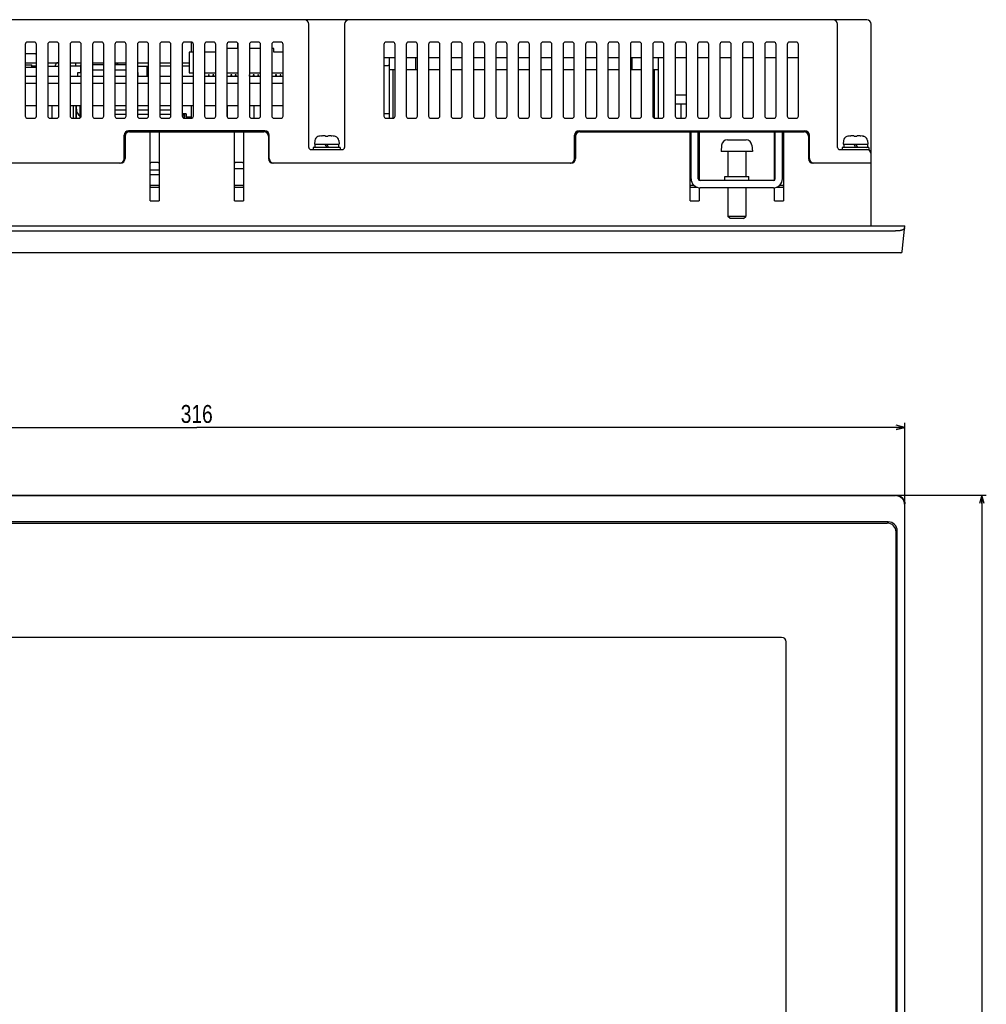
# Model space of a CAD drawing. Extents: x 8 to 833, y 0 to 484.
# Tile 6 of 22: x 226 to 442, y 244 to 464. Entities that reach past the tile are written whole.
import ezdxf
from ezdxf.enums import TextEntityAlignment as Align

# ---------------------------------------------------------------- set-up
doc = ezdxf.new("R2010")
doc.units = 0
doc.header["$LTSCALE"] = 46.255
doc.layers.get('0').update_dxf_attribs({"linetype": 'CONTINUOUS'})
doc.layers.add('AXIS', color=7, linetype='CONTINUOUS')
doc.layers.add('DIM', color=7, linetype='CONTINUOUS')
doc.styles.get("Standard").update_dxf_attribs({"font": 'txt', "width": 0.8})
doc.dimstyles.get("Standard").update_dxf_attribs({"dimtxt": 2.5, "dimasz": 2.5, "dimexe": 1.25, "dimexo": 0.625, "dimtad": 1, "dimcen": 2.5, "dimazin": 3, "dimtfac": 1, "dimtmove": 0, "dimatfit": 3})

# ---------------------------------------------------------------- blocks, each defined once
blk = doc.blocks.new('_OPEN')
at = {"color": 0, "linetype": 'BYBLOCK'}
for p, q in [((0, 0), (-1, 0.26)), ((-1, -0.26), (0, 0)), ((-1, 0), (0, 0))]:
    blk.add_line(p, q, dxfattribs=at)
blk = doc.blocks.new('*D0')
at = {"layer": 'DIM', "color": 2, "linetype": 'CONTINUOUS'}
for p, q in [((107.8, 356.58), (107.8, 374.17)), ((423.8, 356.58), (423.8, 374.17)), ((107.8, 373.17), (265.8, 373.17)), ((423.8, 373.17), (265.8, 373.17))]:
    blk.add_line(p, q, dxfattribs=at)
at = {"layer": 'DIM', "color": 2, "linetype": 'CONTINUOUS', "xscale": 1.9, "yscale": 1.9, "zscale": 1.9, "rotation": 180}
blk.add_blockref('_OPEN', (107.8, 373.17), dxfattribs=at)
at = {"layer": 'DIM', "color": 2, "linetype": 'CONTINUOUS', "xscale": 1.9, "yscale": 1.9, "zscale": 1.9}
blk.add_blockref('_OPEN', (423.8, 373.17), dxfattribs=at)
at = {"layer": 'DIM', "color": 2, "linetype": 'CONTINUOUS', "width": 0.8}
blk.add_text('316', height=4, dxfattribs=at).set_placement((265.8, 374.17), align=Align.CENTER)
blk = doc.blocks.new('*D1')
at = {"layer": 'DIM', "color": 2, "linetype": 'CONTINUOUS'}
for p, q in [((422.31, 358.07), (439.97, 358.07)), ((439.97, 358.07), (441.97, 358.07)), ((440.97, 358.07), (440.97, 235.07)), ((440.97, 112.07), (440.97, 235.07)), ((422.31, 112.07), (439.97, 112.07)), ((439.97, 112.07), (441.97, 112.07))]:
    blk.add_line(p, q, dxfattribs=at)
at = {"layer": 'DIM', "color": 2, "linetype": 'CONTINUOUS', "xscale": 1.9, "yscale": 1.9, "zscale": 1.9}
for p, rotation in [((440.97, 358.07), 90), ((440.97, 112.07), 270)]:
    blk.add_blockref('_OPEN', p, dxfattribs=dict(at, rotation=rotation))
at = {"layer": 'DIM', "color": 2, "linetype": 'CONTINUOUS', "width": 0.8}
blk.add_text('246', height=4, rotation=90, dxfattribs=at).set_placement((439.97, 235.07), align=Align.CENTER)

msp = doc.modelspace()

# ---------------------------------------------------------------- linework, layer by layer
at = {"color": 7, "linetype": 'CONTINUOUS'}
for p, q in [((415.301, 464.151), (116.301, 464.151)), ((290.801, 435.651), (290.801, 463.151)), ((298.801, 463.151), (298.801, 435.651)), ((408.801, 435.651), (408.801, 463.151)), ((416.301, 418.151), (416.301, 463.151)), ((227.551, 458.651), (227.551, 442.651)), ((229.551, 459.151), (228.051, 459.151)), ((230.051, 442.651), (230.051, 458.651)), ((232.551, 458.651), (232.551, 442.651)), ((234.551, 459.151), (233.051, 459.151)), ((235.051, 442.651), (235.051, 458.651)), ((237.551, 458.651), (237.551, 442.651)), ((239.551, 459.151), (238.051, 459.151)), ((240.051, 442.651), (240.051, 458.651)), ((242.551, 458.651), (242.551, 442.651)), ((244.551, 459.151), (243.051, 459.151)), ((245.051, 442.651), (245.051, 458.651)), ((247.551, 458.651), (247.551, 442.651)), ((249.551, 459.151), (248.051, 459.151)), ((250.051, 442.651), (250.051, 458.651)), ((252.551, 458.651), (252.551, 442.651)), ((254.551, 459.151), (253.051, 459.151)), ((255.051, 442.651), (255.051, 458.651)), ((257.551, 458.651), (257.551, 442.651)), ((259.551, 459.151), (258.051, 459.151)), ((260.051, 442.651), (260.051, 458.651)), ((262.551, 458.651), (262.551, 442.651)), ((264.551, 459.151), (263.051, 459.151)), ((264.601, 456.901), (264.601, 459.148)), ((265.051, 442.651), (265.051, 458.651)), ((267.551, 458.651), (267.551, 442.651)), ((269.551, 459.151), (268.051, 459.151)), ((270.051, 442.651), (270.051, 458.651)), ((272.551, 458.651), (272.551, 442.651)), ((275.051, 457.701), (272.551, 457.701)), ((274.551, 459.151), (273.051, 459.151)), ((275.001, 457.701), (275.001, 458.868)), ((275.051, 442.651), (275.051, 458.651)), ((277.551, 458.651), (277.551, 442.651)), ((280.051, 457.701), (277.551, 457.701)), ((279.551, 459.151), (278.051, 459.151)), ((280.051, 442.651), (280.051, 458.651)), ((282.551, 458.651), (282.551, 442.651)), ((283.001, 457.701), (282.551, 457.701)), ((283.001, 456.901), (283.001, 457.701)), ((284.551, 459.151), (283.051, 459.151)), ((285.051, 442.651), (285.051, 458.651)), ((307.551, 458.651), (307.551, 442.651)), ((309.551, 459.151), (308.051, 459.151)), ((310.051, 442.651), (310.051, 458.651)), ((312.551, 458.651), (312.551, 442.651)), ((314.551, 459.151), (313.051, 459.151)), ((315.051, 442.651), (315.051, 458.651)), ((317.551, 458.651), (317.551, 442.651)), ((319.551, 459.151), (318.051, 459.151)), ((320.051, 442.651), (320.051, 458.651)), ((322.551, 458.651), (322.551, 442.651)), ((324.551, 459.151), (323.051, 459.151)), ((325.051, 442.651), (325.051, 458.651)), ((327.551, 458.651), (327.551, 442.651)), ((329.551, 459.151), (328.051, 459.151)), ((330.051, 442.651), (330.051, 458.651)), ((332.551, 458.651), (332.551, 442.651)), ((334.551, 459.151), (333.051, 459.151)), ((335.051, 442.651), (335.051, 458.651)), ((337.551, 458.651), (337.551, 442.651)), ((339.551, 459.151), (338.051, 459.151)), ((340.051, 442.651), (340.051, 458.651)), ((342.551, 458.651), (342.551, 442.651)), ((344.551, 459.151), (343.051, 459.151)), ((345.051, 442.651), (345.051, 458.651)), ((347.551, 458.651), (347.551, 442.651)), ((349.551, 459.151), (348.051, 459.151)), ((350.051, 442.651), (350.051, 458.651)), ((352.551, 458.651), (352.551, 442.651)), ((354.551, 459.151), (353.051, 459.151)), ((355.051, 442.651), (355.051, 458.651)), ((357.551, 458.651), (357.551, 442.651)), ((359.551, 459.151), (358.051, 459.151)), ((360.051, 442.651), (360.051, 458.651)), ((362.551, 458.651), (362.551, 442.651)), ((364.551, 459.151), (363.051, 459.151)), ((365.051, 442.651), (365.051, 458.651)), ((367.551, 458.651), (367.551, 442.651)), ((369.551, 459.151), (368.051, 459.151)), ((370.051, 442.651), (370.051, 458.651)), ((372.551, 458.651), (372.551, 442.651)), ((374.551, 459.151), (373.051, 459.151)), ((375.051, 442.651), (375.051, 458.651)), ((377.551, 458.651), (377.551, 442.651)), ((379.551, 459.151), (378.051, 459.151)), ((380.051, 442.651), (380.051, 458.651)), ((382.551, 458.651), (382.551, 442.651)), ((384.551, 459.151), (383.051, 459.151)), ((385.051, 442.651), (385.051, 458.651)), ((387.551, 458.651), (387.551, 442.651)), ((389.551, 459.151), (388.051, 459.151)), ((390.051, 442.651), (390.051, 458.651)), ((392.551, 458.651), (392.551, 442.651)), ((394.551, 459.151), (393.051, 459.151)), ((395.051, 442.651), (395.051, 458.651)), ((397.551, 458.651), (397.551, 442.651)), ((399.551, 459.151), (398.051, 459.151)), ((400.051, 442.651), (400.051, 458.651)), ((229.844, 456.551), (227.551, 456.551)), ((264.151, 456.901), (264.151, 452.301)), ((265.051, 456.901), (264.151, 456.901)), ((267.551, 457.001), (270.051, 457.001)), ((270.051, 456.901), (267.551, 456.901)), ((283.001, 457.001), (285.051, 457.001)), ((285.051, 456.901), (283.001, 456.901)), ((310.051, 455.651), (307.551, 455.651)), ((308.801, 442.151), (308.801, 455.651)), ((315.051, 455.651), (312.551, 455.651)), ((314.674, 452.951), (314.674, 455.651)), ((320.051, 455.651), (317.551, 455.651)), ((325.051, 455.651), (322.551, 455.651)), ((330.051, 455.651), (327.551, 455.651)), ((335.051, 455.651), (332.551, 455.651)), ((340.051, 455.651), (337.551, 455.651)), ((345.051, 455.651), (342.551, 455.651)), ((350.051, 455.651), (347.551, 455.651)), ((355.051, 455.651), (352.551, 455.651)), ((360.051, 455.651), (357.551, 455.651)), ((365.051, 455.651), (362.551, 455.651)), ((362.928, 452.951), (362.928, 455.651)), ((370.051, 455.651), (367.551, 455.651)), ((368.801, 442.151), (368.801, 455.651)), ((375.051, 455.651), (372.551, 455.651)), ((380.051, 455.651), (377.551, 455.651)), ((385.051, 455.651), (382.551, 455.651)), ((390.051, 455.651), (387.551, 455.651)), ((395.051, 455.651), (392.551, 455.651)), ((400.051, 455.651), (397.551, 455.651)), ((227.551, 454.551), (230.051, 454.551)), ((227.551, 454.051), (229.001, 454.051)), ((227.551, 453.551), (230.051, 453.551)), ((229.001, 453.551), (229.001, 454.051)), ((230.051, 453.751), (229.001, 453.751)), ((232.551, 454.551), (235.051, 454.551)), ((232.551, 453.751), (235.051, 453.751)), ((234.301, 453.751), (234.301, 454.051)), ((234.655, 454.529), (234.831, 454.529)), ((234.831, 454.529), (234.831, 454.551)), ((237.551, 454.551), (240.051, 454.551)), ((239.951, 453.751), (237.551, 453.751)), ((238.801, 453.751), (238.801, 454.551)), ((239.951, 452.351), (239.951, 454.051)), ((240.051, 454.051), (239.951, 454.051)), ((240.051, 452.851), (239.951, 452.851)), ((242.551, 454.551), (245.051, 454.551)), ((245.051, 454.051), (242.551, 454.051)), ((245.051, 452.851), (242.551, 452.851)), ((247.551, 454.551), (250.051, 454.551)), ((250.051, 454.051), (247.551, 454.051)), ((250.051, 452.851), (247.551, 452.851)), ((247.801, 454.051), (247.801, 454.551)), ((248.2, 454.051), (248.2, 454.551)), ((252.551, 454.551), (255.051, 454.551)), ((252.551, 453.751), (255.051, 453.751)), ((254.751, 451.551), (254.751, 453.751)), ((257.551, 454.551), (260.051, 454.551)), ((260.051, 453.751), (257.551, 453.751)), ((262.551, 454.551), (264.151, 454.551)), ((264.151, 453.751), (262.551, 453.751)), ((307.551, 453.951), (308.551, 453.951)), ((310.051, 452.951), (308.801, 452.951)), ((309.629, 442.158), (309.629, 452.951)), ((315.051, 452.951), (312.551, 452.951)), ((320.051, 452.951), (317.551, 452.951)), ((325.051, 452.951), (322.551, 452.951)), ((330.051, 452.951), (327.551, 452.951)), ((335.051, 452.951), (332.551, 452.951)), ((340.051, 452.951), (337.551, 452.951)), ((345.051, 452.951), (342.551, 452.951)), ((350.051, 452.951), (347.551, 452.951)), ((355.051, 452.951), (352.551, 452.951)), ((360.051, 452.951), (357.551, 452.951)), ((365.051, 452.951), (362.551, 452.951)), ((368.801, 452.951), (367.551, 452.951)), ((367.972, 442.158), (367.972, 452.951)), ((227.551, 451.551), (230.051, 451.551)), ((232.551, 451.551), (235.051, 451.551)), ((237.551, 451.551), (240.051, 451.551)), ((239.301, 451.551), (239.301, 452.351)), ((239.301, 452.351), (239.951, 452.351)), ((242.551, 451.551), (245.051, 451.551)), ((247.551, 451.551), (250.051, 451.551)), ((252.551, 452.351), (252.701, 452.351)), ((252.551, 451.551), (255.051, 451.551)), ((252.701, 451.551), (252.701, 452.351)), ((257.551, 451.551), (260.051, 451.551)), ((262.551, 451.551), (265.051, 451.551)), ((264.151, 452.301), (265.051, 452.301)), ((267.551, 452.301), (270.051, 452.301)), ((267.601, 451.851), (267.551, 451.851)), ((267.551, 451.551), (270.051, 451.551)), ((267.601, 451.551), (267.601, 451.851)), ((268.401, 451.851), (268.401, 451.551)), ((268.601, 451.851), (268.401, 451.851)), ((268.601, 451.551), (268.601, 451.851)), ((269.401, 451.851), (269.401, 451.551)), ((269.601, 451.851), (269.401, 451.851)), ((269.601, 451.551), (269.601, 451.851)), ((272.551, 452.301), (275.051, 452.301)), ((272.601, 451.851), (272.551, 451.851)), ((272.551, 451.551), (275.051, 451.551)), ((272.601, 451.551), (272.601, 451.851)), ((273.401, 451.851), (273.401, 451.551)), ((273.601, 451.851), (273.401, 451.851)), ((273.601, 451.551), (273.601, 451.851)), ((274.401, 451.851), (274.401, 451.551)), ((274.601, 451.851), (274.401, 451.851)), ((274.601, 451.551), (274.601, 451.851)), ((277.551, 452.301), (280.051, 452.301)), ((277.601, 451.851), (277.551, 451.851)), ((277.551, 451.551), (280.051, 451.551)), ((277.601, 451.551), (277.601, 451.851)), ((278.401, 451.851), (278.401, 451.551)), ((278.601, 451.851), (278.401, 451.851)), ((278.601, 451.551), (278.601, 451.851)), ((279.401, 451.851), (279.401, 451.551)), ((279.601, 451.851), (279.401, 451.851)), ((279.601, 451.551), (279.601, 451.851)), ((282.551, 452.301), (285.051, 452.301)), ((282.601, 451.851), (282.551, 451.851)), ((282.551, 451.551), (285.051, 451.551)), ((282.601, 451.551), (282.601, 451.851)), ((283.401, 451.851), (283.401, 451.551)), ((283.601, 451.851), (283.401, 451.851)), ((283.601, 451.551), (283.601, 451.851)), ((284.401, 451.851), (284.401, 451.551)), ((284.601, 451.851), (284.401, 451.851)), ((284.601, 451.551), (284.601, 451.851)), ((227.551, 449.951), (230.051, 449.951)), ((232.551, 449.951), (235.051, 449.951)), ((237.551, 449.951), (240.051, 449.951)), ((242.551, 449.951), (245.051, 449.951)), ((247.551, 449.951), (250.051, 449.951)), ((252.551, 449.951), (255.051, 449.951)), ((257.551, 449.951), (260.051, 449.951)), ((262.551, 449.951), (265.051, 449.951)), ((267.551, 449.951), (270.051, 449.951)), ((272.551, 449.951), (275.051, 449.951)), ((277.551, 449.951), (280.051, 449.951)), ((282.551, 449.951), (285.051, 449.951)), ((372.551, 447.351), (375.051, 447.351)), ((230.051, 444.951), (227.551, 444.951)), ((230.001, 444.951), (230.001, 442.434)), ((235.051, 444.951), (232.551, 444.951)), ((240.051, 444.951), (237.551, 444.951)), ((238.901, 442.151), (238.901, 444.951)), ((238.951, 442.151), (238.951, 444.951)), ((239.801, 442.218), (239.801, 444.951)), ((245.051, 444.951), (242.551, 444.951)), ((250.051, 444.951), (247.551, 444.951)), ((250.051, 443.931), (247.551, 443.931)), ((255.051, 444.951), (252.551, 444.951)), ((255.051, 443.931), (252.551, 443.931)), ((260.051, 444.951), (257.551, 444.951)), ((260.051, 443.931), (257.551, 443.931)), ((265.051, 444.951), (262.551, 444.951)), ((264.601, 442.154), (264.601, 444.951)), ((270.051, 444.951), (267.551, 444.951)), ((275.051, 444.951), (272.551, 444.951)), ((272.601, 444.951), (272.601, 442.434)), ((280.051, 444.951), (277.551, 444.951)), ((278.651, 442.151), (278.651, 444.951)), ((285.051, 444.951), (282.551, 444.951)), ((372.801, 445.351), (375.051, 445.351)), ((373.801, 445.351), (373.801, 442.151)), ((228.051, 442.151), (229.551, 442.151)), ((233.051, 442.151), (234.551, 442.151)), ((238.051, 442.151), (239.551, 442.151)), ((243.051, 442.151), (244.551, 442.151)), ((247.551, 443.051), (250.051, 443.051)), ((248.051, 442.151), (249.551, 442.151)), ((252.551, 443.051), (255.051, 443.051)), ((253.051, 442.151), (254.551, 442.151)), ((257.551, 443.051), (260.051, 443.051)), ((258.051, 442.151), (259.551, 442.151)), ((263.421, 443.171), (262.551, 443.171)), ((262.551, 443.051), (262.626, 443.051)), ((262.631, 443.171), (262.631, 443.051)), ((262.926, 442.751), (262.926, 442.167)), ((263.051, 442.151), (264.551, 442.151)), ((263.131, 442.151), (263.131, 443.171)), ((263.421, 443.171), (263.421, 442.451)), ((263.421, 442.451), (264.601, 442.451)), ((268.051, 442.151), (269.551, 442.151)), ((273.051, 442.151), (274.551, 442.151)), ((278.051, 442.151), (279.551, 442.151)), ((283.051, 442.151), (284.551, 442.151)), ((308.801, 443.116), (307.551, 443.116)), ((308.051, 442.151), (309.551, 442.151)), ((313.051, 442.151), (314.551, 442.151)), ((318.051, 442.151), (319.551, 442.151)), ((323.051, 442.151), (324.551, 442.151)), ((328.051, 442.151), (329.551, 442.151)), ((333.051, 442.151), (334.551, 442.151)), ((338.051, 442.151), (339.551, 442.151)), ((343.051, 442.151), (344.551, 442.151)), ((348.051, 442.151), (349.551, 442.151)), ((353.051, 442.151), (354.551, 442.151)), ((358.051, 442.151), (359.551, 442.151)), ((363.051, 442.151), (364.551, 442.151)), ((368.051, 442.151), (369.551, 442.151)), ((373.051, 442.151), (374.551, 442.151)), ((378.051, 442.151), (379.551, 442.151)), ((383.051, 442.151), (384.551, 442.151)), ((388.051, 442.151), (389.551, 442.151)), ((393.051, 442.151), (394.551, 442.151)), ((398.051, 442.151), (399.551, 442.151)), ((249.601, 433.151), (249.601, 438.351)), ((249.801, 438.151), (249.801, 433.151)), ((281.001, 439.351), (250.601, 439.351)), ((250.801, 439.151), (280.801, 439.151)), ((255.401, 423.751), (255.401, 439.151)), ((257.401, 439.151), (257.401, 423.751)), ((274.201, 423.751), (274.201, 439.151)), ((276.201, 439.151), (276.201, 423.751)), ((281.801, 438.151), (281.801, 433.151)), ((282.001, 433.151), (282.001, 438.351)), ((293.051, 438.129), (292.841, 438.071)), ((293.051, 438.129), (293.073, 438.129)), ((293.633, 438.247), (293.779, 438.266)), ((293.779, 438.266), (293.921, 438.281)), ((293.921, 438.281), (294.06, 438.292)), ((294.06, 438.292), (294.196, 438.299)), ((294.196, 438.299), (294.274, 438.292)), ((294.274, 438.292), (294.355, 438.281)), ((294.355, 438.281), (294.437, 438.266)), ((294.437, 438.266), (294.521, 438.247)), ((294.521, 438.247), (294.521, 438.129)), ((294.521, 438.129), (295.081, 438.129)), ((295.081, 438.247), (295.165, 438.266)), ((295.081, 438.129), (295.081, 438.247)), ((295.165, 438.266), (295.247, 438.281)), ((295.247, 438.281), (295.327, 438.292)), ((295.327, 438.292), (295.406, 438.299)), ((295.406, 438.299), (295.541, 438.292)), ((295.541, 438.292), (295.68, 438.281)), ((295.68, 438.281), (295.823, 438.266)), ((295.823, 438.266), (295.968, 438.247)), ((296.528, 438.129), (296.551, 438.129)), ((296.76, 438.071), (296.551, 438.129)), ((350.101, 433.151), (350.101, 438.351)), ((350.301, 438.151), (350.301, 433.151)), ((351.101, 439.351), (401.501, 439.351)), ((351.301, 439.151), (401.301, 439.151)), ((375.901, 423.751), (375.901, 439.151)), ((376.101, 428.651), (376.101, 439.151)), ((377.701, 428.651), (377.701, 439.151)), ((377.901, 439.151), (377.901, 428.305)), ((384.201, 437.349), (384.227, 437.35)), ((384.227, 437.35), (384.254, 437.351)), ((384.254, 437.351), (384.28, 437.351)), ((384.28, 437.351), (385.801, 437.351)), ((385.801, 437.351), (385.801, 437.349)), ((385.801, 437.349), (386.134, 437.351)), ((386.134, 437.351), (386.467, 437.351)), ((386.467, 437.351), (386.801, 437.349)), ((386.801, 437.349), (386.801, 437.351)), ((386.801, 437.351), (388.321, 437.351)), ((388.321, 437.351), (388.348, 437.351)), ((388.348, 437.351), (388.374, 437.35)), ((388.374, 437.35), (388.401, 437.349)), ((388.401, 437.349), (388.401, 437.351)), ((394.701, 428.305), (394.701, 439.151)), ((394.901, 428.651), (394.901, 439.151)), ((396.501, 428.651), (396.501, 439.151)), ((396.701, 439.151), (396.701, 423.751)), ((402.301, 438.151), (402.301, 433.151)), ((402.501, 433.151), (402.501, 438.351)), ((411.051, 438.129), (410.841, 438.071)), ((411.051, 438.129), (411.073, 438.129)), ((411.633, 438.247), (411.779, 438.266)), ((411.779, 438.266), (411.921, 438.281)), ((411.921, 438.281), (412.06, 438.292)), ((412.06, 438.292), (412.196, 438.299)), ((412.196, 438.299), (412.274, 438.292)), ((412.274, 438.292), (412.355, 438.281)), ((412.355, 438.281), (412.437, 438.266)), ((412.437, 438.266), (412.521, 438.247)), ((412.521, 438.247), (412.521, 438.129)), ((412.521, 438.129), (413.081, 438.129)), ((413.081, 438.247), (413.165, 438.266)), ((413.081, 438.129), (413.081, 438.247)), ((413.165, 438.266), (413.247, 438.281)), ((413.247, 438.281), (413.327, 438.292)), ((413.327, 438.292), (413.406, 438.299)), ((413.406, 438.299), (413.541, 438.292)), ((413.541, 438.292), (413.68, 438.281)), ((413.68, 438.281), (413.823, 438.266)), ((413.823, 438.266), (413.968, 438.247)), ((414.528, 438.129), (414.551, 438.129)), ((414.76, 438.071), (414.551, 438.129)), ((291.301, 435.151), (298.301, 435.151)), ((291.801, 435.651), (291.801, 435.151)), ((297.801, 435.651), (291.801, 435.651)), ((292.125, 437.198), (292.051, 436.351)), ((292.051, 436.351), (297.551, 436.351)), ((292.151, 436.351), (292.151, 435.651)), ((294.397, 436.351), (294.801, 435.651)), ((294.801, 436.351), (295.205, 435.651)), ((297.451, 436.351), (297.451, 435.651)), ((297.477, 437.198), (297.551, 436.351)), ((297.801, 435.651), (297.801, 435.151)), ((382.924, 436.164), (382.801, 434.751)), ((389.677, 436.164), (389.801, 434.751)), ((409.301, 435.151), (415.801, 435.151)), ((409.801, 435.651), (409.801, 435.151)), ((415.801, 435.651), (409.801, 435.651)), ((410.125, 437.198), (410.051, 436.351)), ((410.051, 436.351), (415.551, 436.351)), ((410.151, 436.351), (410.151, 435.651)), ((412.397, 436.351), (412.801, 435.651)), ((412.801, 436.351), (413.205, 435.651)), ((415.451, 436.351), (415.451, 435.651)), ((415.477, 437.198), (415.551, 436.351)), ((415.801, 435.651), (415.801, 435.151)), ((389.801, 434.751), (382.801, 434.751)), ((384.301, 434.751), (384.301, 429.151)), ((388.301, 434.751), (388.301, 429.151)), ((248.801, 432.151), (182.301, 432.151)), ((257.201, 432.251), (255.601, 432.251)), ((276.201, 430.851), (274.201, 430.851)), ((276.001, 432.251), (274.401, 432.251)), ((349.301, 432.151), (282.801, 432.151)), ((416.301, 432.151), (403.301, 432.151)), ((257.401, 430.551), (255.401, 430.551)), ((257.401, 429.551), (255.401, 429.551)), ((376.101, 430.551), (375.901, 430.551)), ((376.101, 429.551), (375.901, 429.551)), ((377.901, 430.551), (377.701, 430.551)), ((377.901, 429.551), (377.701, 429.551)), ((383.601, 428.251), (383.601, 429.151)), ((383.601, 429.151), (389.001, 429.151)), ((389.001, 428.251), (389.001, 429.151)), ((394.901, 430.551), (394.701, 430.551)), ((394.901, 429.551), (394.701, 429.551)), ((396.701, 430.551), (396.501, 430.551)), ((396.701, 429.551), (396.501, 429.551)), ((257.401, 427.151), (255.401, 427.151)), ((255.601, 426.751), (257.201, 426.751)), ((276.201, 427.151), (274.201, 427.151)), ((274.401, 426.751), (276.001, 426.751)), ((376.791, 427.151), (375.901, 427.151)), ((376.101, 426.751), (377.508, 426.751)), ((377.901, 426.671), (377.901, 423.751)), ((394.501, 428.251), (378.101, 428.251)), ((394.501, 426.651), (378.101, 426.651)), ((384.301, 426.651), (384.301, 420.251)), ((388.301, 426.651), (388.301, 420.251)), ((394.701, 423.751), (394.701, 426.671)), ((395.094, 426.751), (396.501, 426.751)), ((396.701, 427.151), (395.81, 427.151)), ((255.401, 423.751), (257.401, 423.751)), ((274.201, 423.751), (276.201, 423.751)), ((375.901, 423.751), (377.901, 423.751)), ((394.701, 423.751), (396.701, 423.751)), ((384.801, 419.751), (384.301, 420.251)), ((388.301, 420.251), (384.301, 420.251)), ((387.801, 419.751), (384.801, 419.751)), ((387.801, 419.751), (388.301, 420.251)), ((107.801, 418.151), (423.801, 418.151)), ((423.198, 412.42), (423.801, 418.151)), ((423.653, 417.495), (423.62, 417.457)), ((423.681, 417.534), (423.653, 417.495)), ((423.705, 417.573), (423.681, 417.534)), ((423.724, 417.614), (423.705, 417.573)), ((423.74, 417.655), (423.724, 417.614)), ((423.751, 417.696), (423.74, 417.655)), ((423.757, 417.738), (423.751, 417.696)), ((109.907, 417.034), (421.694, 417.034)), ((421.737, 417.033), (421.694, 417.034)), ((421.779, 417.032), (421.737, 417.033)), ((421.92, 417.023), (421.779, 417.032)), ((422.02, 417.02), (421.92, 417.023)), ((422.118, 417.018), (422.02, 417.02)), ((422.215, 417.019), (422.118, 417.018)), ((422.311, 417.023), (422.215, 417.019)), ((422.405, 417.028), (422.311, 417.023)), ((422.498, 417.036), (422.405, 417.028)), ((422.588, 417.046), (422.498, 417.036)), ((422.676, 417.058), (422.588, 417.046)), ((422.762, 417.072), (422.676, 417.058)), ((422.845, 417.089), (422.762, 417.072)), ((422.925, 417.107), (422.845, 417.089)), ((423.002, 417.127), (422.925, 417.107)), ((423.077, 417.149), (423.002, 417.127)), ((423.148, 417.173), (423.077, 417.149)), ((423.215, 417.199), (423.148, 417.173)), ((423.279, 417.226), (423.215, 417.199)), ((423.34, 417.255), (423.279, 417.226)), ((423.396, 417.286), (423.34, 417.255)), ((423.449, 417.317), (423.396, 417.286)), ((423.498, 417.351), (423.449, 417.317)), ((423.543, 417.385), (423.498, 417.351)), ((423.584, 417.421), (423.543, 417.385)), ((423.62, 417.457), (423.584, 417.421)), ((422.9, 412.151), (108.701, 412.151)), ((109.79, 358.071), (421.812, 358.071)), ((109.907, 357.954), (421.694, 357.954)), ((421.737, 357.954), (421.694, 357.954)), ((421.779, 357.952), (421.737, 357.954)), ((421.82, 357.95), (421.779, 357.952)), ((421.812, 358.071), (421.937, 358.068)), ((421.92, 357.94), (421.82, 357.95)), ((422.02, 357.926), (421.92, 357.94)), ((421.937, 358.068), (422.063, 358.056)), ((422.118, 357.907), (422.02, 357.926)), ((422.063, 358.056), (422.187, 358.036)), ((422.215, 357.883), (422.118, 357.907)), ((422.187, 358.036), (422.309, 358.009)), ((422.311, 357.855), (422.215, 357.883)), ((422.309, 358.009), (422.429, 357.974)), ((422.405, 357.823), (422.311, 357.855)), ((422.498, 357.786), (422.405, 357.823)), ((422.429, 357.974), (422.547, 357.932)), ((422.588, 357.745), (422.498, 357.786)), ((422.547, 357.932), (422.661, 357.882)), ((422.676, 357.701), (422.588, 357.745)), ((422.661, 357.882), (422.773, 357.826)), ((422.762, 357.652), (422.676, 357.701)), ((422.845, 357.599), (422.762, 357.652)), ((422.773, 357.826), (422.88, 357.762)), ((422.925, 357.543), (422.845, 357.599)), ((422.88, 357.762), (422.983, 357.692)), ((423.002, 357.484), (422.925, 357.543)), ((422.983, 357.692), (423.081, 357.616)), ((423.077, 357.421), (423.002, 357.484)), ((423.148, 357.356), (423.077, 357.421)), ((423.081, 357.616), (423.175, 357.534)), ((423.215, 357.287), (423.148, 357.356)), ((423.175, 357.534), (423.263, 357.446)), ((423.279, 357.216), (423.215, 357.287)), ((423.263, 357.446), (423.345, 357.352)), ((423.34, 357.142), (423.279, 357.216)), ((423.396, 357.066), (423.34, 357.142)), ((423.345, 357.352), (423.421, 357.254)), ((423.449, 356.988), (423.396, 357.066)), ((423.421, 357.254), (423.491, 357.151)), ((423.498, 356.907), (423.449, 356.988)), ((423.491, 357.151), (423.555, 357.043)), ((423.543, 356.825), (423.498, 356.907)), ((423.584, 356.742), (423.543, 356.825)), ((423.555, 357.043), (423.611, 356.932)), ((423.62, 356.657), (423.584, 356.742)), ((423.611, 356.932), (423.661, 356.818)), ((423.653, 356.57), (423.62, 356.657)), ((423.681, 356.483), (423.653, 356.57)), ((423.661, 356.818), (423.703, 356.7)), ((423.705, 356.395), (423.681, 356.483)), ((423.703, 356.7), (423.738, 356.58)), ((423.724, 356.307), (423.705, 356.395)), ((423.74, 356.218), (423.724, 356.307)), ((423.738, 356.58), (423.765, 356.457)), ((423.751, 356.128), (423.74, 356.218)), ((423.757, 356.039), (423.751, 356.128)), ((423.765, 356.457), (423.785, 356.333)), ((423.785, 356.333), (423.797, 356.208)), ((423.797, 356.208), (423.801, 356.082)), ((423.801, 114.061), (423.801, 356.082)), ((420.101, 352.071), (111.501, 352.071)), ((111.751, 351.821), (419.851, 351.821)), ((421.851, 120.321), (421.851, 349.821)), ((422.101, 120.071), (422.101, 350.071))]:
    msp.add_line(p, q, dxfattribs=at)
for centre, radius, start, end in [((289.801, 463.151), 1, 0, 90), ((299.801, 463.151), 1, 90, 180), ((407.801, 463.151), 1, 0, 90), ((415.301, 463.151), 1, 0, 90), ((228.051, 458.651), 0.5, 90, 180), ((229.551, 458.651), 0.5, 0, 90), ((233.051, 458.651), 0.5, 90, 180), ((234.551, 458.651), 0.5, 0, 90), ((238.051, 458.651), 0.5, 90, 180), ((239.551, 458.651), 0.5, 0, 90), ((243.051, 458.651), 0.5, 90, 180), ((244.551, 458.651), 0.5, 0, 90), ((248.051, 458.651), 0.5, 90, 180), ((249.551, 458.651), 0.5, 0, 90), ((253.051, 458.651), 0.5, 90, 180), ((254.551, 458.651), 0.5, 0, 90), ((258.051, 458.651), 0.5, 90, 180), ((259.551, 458.651), 0.5, 0, 90), ((263.051, 458.651), 0.5, 90, 180), ((264.551, 458.651), 0.5, 0, 90), ((268.051, 458.651), 0.5, 90, 180), ((269.551, 458.651), 0.5, 0, 90), ((273.051, 458.651), 0.5, 90, 180), ((274.551, 458.651), 0.5, 0, 90), ((278.051, 458.651), 0.5, 90, 180), ((279.551, 458.651), 0.5, 0, 90), ((283.051, 458.651), 0.5, 90, 180), ((284.551, 458.651), 0.5, 0, 90), ((308.051, 458.651), 0.5, 90, 180), ((309.551, 458.651), 0.5, 0, 90), ((313.051, 458.651), 0.5, 90, 180), ((314.551, 458.651), 0.5, 0, 90), ((318.051, 458.651), 0.5, 90, 180), ((319.551, 458.651), 0.5, 0, 90), ((323.051, 458.651), 0.5, 90, 180), ((324.551, 458.651), 0.5, 0, 90), ((328.051, 458.651), 0.5, 90, 180), ((329.551, 458.651), 0.5, 0, 90), ((333.051, 458.651), 0.5, 90, 180), ((334.551, 458.651), 0.5, 0, 90), ((338.051, 458.651), 0.5, 90, 180), ((339.551, 458.651), 0.5, 0, 90), ((343.051, 458.651), 0.5, 90, 180), ((344.551, 458.651), 0.5, 0, 90), ((348.051, 458.651), 0.5, 90, 180), ((349.551, 458.651), 0.5, 0, 90), ((353.051, 458.651), 0.5, 90, 180), ((354.551, 458.651), 0.5, 0, 90), ((358.051, 458.651), 0.5, 90, 180), ((359.551, 458.651), 0.5, 0, 90), ((363.051, 458.651), 0.5, 90, 180), ((364.551, 458.651), 0.5, 0, 90), ((368.051, 458.651), 0.5, 90, 180), ((369.551, 458.651), 0.5, 0, 90), ((373.051, 458.651), 0.5, 90, 180), ((374.551, 458.651), 0.5, 0, 90), ((378.051, 458.651), 0.5, 90, 180), ((379.551, 458.651), 0.5, 0, 90), ((383.051, 458.651), 0.5, 90, 180), ((384.551, 458.651), 0.5, 0, 90), ((388.051, 458.651), 0.5, 90, 180), ((389.551, 458.651), 0.5, 0, 90), ((393.051, 458.651), 0.5, 90, 180), ((394.551, 458.651), 0.5, 0, 90), ((398.051, 458.651), 0.5, 90, 180), ((399.551, 458.651), 0.5, 0, 90), ((229.844, 457.551), 1, 270, 281.91134), ((234.801, 454.051), 0.5, 90, 180), ((308.551, 453.451), 0.5, 60, 90), ((240.651, 444.151), 1.7, 180, 239.9543), ((228.051, 442.651), 0.5, 180, 270), ((229.551, 442.651), 0.5, 270, 360), ((233.051, 442.651), 0.5, 180, 270), ((234.551, 442.651), 0.5, 270, 360), ((238.051, 442.651), 0.5, 180, 270), ((239.551, 442.651), 0.5, 270, 360), ((243.051, 442.651), 0.5, 180, 270), ((244.551, 442.651), 0.5, 270, 360), ((248.051, 442.651), 0.5, 180, 270), ((249.551, 442.651), 0.5, 270, 360), ((253.051, 442.651), 0.5, 180, 270), ((254.551, 442.651), 0.5, 270, 360), ((258.051, 442.651), 0.5, 180, 270), ((259.551, 442.651), 0.5, 270, 360), ((263.051, 442.651), 0.5, 180, 270), ((262.626, 442.751), 0.3, 0, 90), ((264.551, 442.651), 0.5, 270, 360), ((268.051, 442.651), 0.5, 180, 270), ((269.551, 442.651), 0.5, 270, 360), ((273.051, 442.651), 0.5, 180, 270), ((274.551, 442.651), 0.5, 270, 360), ((278.051, 442.651), 0.5, 180, 270), ((279.551, 442.651), 0.5, 270, 360), ((283.051, 442.651), 0.5, 180, 270), ((284.551, 442.651), 0.5, 270, 360), ((308.051, 442.651), 0.5, 180, 270), ((309.551, 442.651), 0.5, 270, 360), ((313.051, 442.651), 0.5, 180, 270), ((314.551, 442.651), 0.5, 270, 360), ((318.051, 442.651), 0.5, 180, 270), ((319.551, 442.651), 0.5, 270, 360), ((323.051, 442.651), 0.5, 180, 270), ((324.551, 442.651), 0.5, 270, 360), ((328.051, 442.651), 0.5, 180, 270), ((329.551, 442.651), 0.5, 270, 360), ((333.051, 442.651), 0.5, 180, 270), ((334.551, 442.651), 0.5, 270, 360), ((338.051, 442.651), 0.5, 180, 270), ((339.551, 442.651), 0.5, 270, 360), ((343.051, 442.651), 0.5, 180, 270), ((344.551, 442.651), 0.5, 270, 360), ((348.051, 442.651), 0.5, 180, 270), ((349.551, 442.651), 0.5, 270, 360), ((353.051, 442.651), 0.5, 180, 270), ((354.551, 442.651), 0.5, 270, 360), ((358.051, 442.651), 0.5, 180, 270), ((359.551, 442.651), 0.5, 270, 360), ((363.051, 442.651), 0.5, 180, 270), ((364.551, 442.651), 0.5, 270, 360), ((368.051, 442.651), 0.5, 180, 270), ((369.551, 442.651), 0.5, 270, 360), ((373.051, 442.651), 0.5, 180, 270), ((374.551, 442.651), 0.5, 270, 360), ((378.051, 442.651), 0.5, 180, 270), ((379.551, 442.651), 0.5, 270, 360), ((383.051, 442.651), 0.5, 180, 270), ((384.551, 442.651), 0.5, 270, 360), ((388.051, 442.651), 0.5, 180, 270), ((389.551, 442.651), 0.5, 270, 360), ((393.051, 442.651), 0.5, 180, 270), ((394.551, 442.651), 0.5, 270, 360), ((398.051, 442.651), 0.5, 180, 270), ((399.551, 442.651), 0.5, 270, 360), ((250.601, 438.351), 1, 90, 180), ((250.801, 438.151), 1, 90, 180), ((280.801, 438.151), 1, 0, 90), ((281.001, 438.351), 1, 0, 90), ((293.121, 437.111), 1, 106.25703, 175), ((294.801, 431.351), 6.994, 99.60837, 104.29869), ((294.801, 431.351), 6.994, 75.70131, 80.39163), ((296.48, 437.111), 1, 5, 73.74297), ((351.101, 438.351), 1, 90, 180), ((351.301, 438.151), 1, 90, 180), ((384.219, 436.051), 1.3, 90.82425, 175), ((388.382, 436.051), 1.3, 5, 89.17574), ((401.301, 438.151), 1, 0, 90), ((401.501, 438.351), 1, 0, 90), ((411.121, 437.111), 1, 106.25703, 175), ((412.801, 431.351), 6.994, 99.60837, 104.29869), ((412.801, 431.351), 6.994, 75.70131, 80.39163), ((414.48, 437.111), 1, 5, 73.74297), ((291.301, 435.651), 0.5, 180, 270), ((298.301, 435.651), 0.5, 269.99998, 0.00002), ((409.301, 435.651), 0.5, 180, 270), ((415.301, 434.151), 1, 0, 90), ((248.601, 433.151), 1, 270, 360), ((248.801, 433.151), 1, 270, 360), ((282.801, 433.151), 1, 180, 270), ((283.001, 433.151), 1, 180, 270), ((349.101, 433.151), 1, 270, 360), ((349.301, 433.151), 1, 270, 360), ((403.301, 433.151), 1, 180, 270), ((403.501, 433.151), 1, 180, 270), ((255.601, 432.051), 0.2, 90, 180), ((257.201, 432.051), 0.2, 0, 90), ((274.401, 432.051), 0.2, 90, 180), ((276.001, 432.051), 0.2, 0, 90), ((376.101, 432.051), 0.2, 90, 180), ((377.701, 432.051), 0.2, 0, 90), ((394.901, 432.051), 0.2, 90, 180), ((396.501, 432.051), 0.2, 0, 90), ((378.101, 428.651), 2, 180, 270), ((378.101, 428.651), 0.4, 180, 270), ((394.501, 428.651), 2, 270, 360), ((394.501, 428.651), 0.4, 270, 360), ((255.601, 426.951), 0.2, 180, 270), ((257.201, 426.951), 0.2, 270, 360), ((274.401, 426.951), 0.2, 180, 270), ((276.001, 426.951), 0.2, 270, 360), ((376.101, 426.951), 0.2, 180, 270), ((396.501, 426.951), 0.2, 270, 360), ((422.9, 412.451), 0.3, 270, 354), ((420.101, 350.071), 2, 0, 90)]:
    msp.add_arc(centre, radius, start, end, dxfattribs=at)
at = {"layer": 'AXIS', "color": 7, "linetype": 'CONTINUOUS'}
for p, q in [((233.551, 442.151), (233.551, 444.951)), ((238.301, 442.151), (238.301, 444.951)), ((276.201, 430.851), (274.201, 430.851)), ((396.301, 326.321), (150.301, 326.321)), ((397.301, 140.821), (397.301, 325.321))]:
    msp.add_line(p, q, dxfattribs=at)
for centre, radius in [((419.851, 349.821), 2), ((396.301, 325.321), 1)]:
    msp.add_arc(centre, radius, 0, 90, dxfattribs=at)

# ---------------------------------------------------------------- dimensions: what is measured, and where the dimension line sits
at = {"layer": 'DIM', "color": 2, "linetype": 'CONTINUOUS'}
dim = msp.add_linear_dim(base=(423.801, 373.168), p1=(107.801, 356.082), p2=(423.801, 356.082), dimstyle='Standard', dxfattribs=at)
dim.commit()
dim.dimension.update_dxf_attribs({"geometry": '*D0', "text_midpoint": (265.801, 373.168), "dimtype": 128})
dim = msp.add_linear_dim(base=(440.975, 112.071), p1=(421.812, 358.071), p2=(421.812, 112.071), angle=270, dimstyle='Standard', dxfattribs=at)
dim.commit()
dim.dimension.update_dxf_attribs({"geometry": '*D1', "text_midpoint": (440.975, 235.071), "dimtype": 128})

doc.saveas('drawing.dxf')
